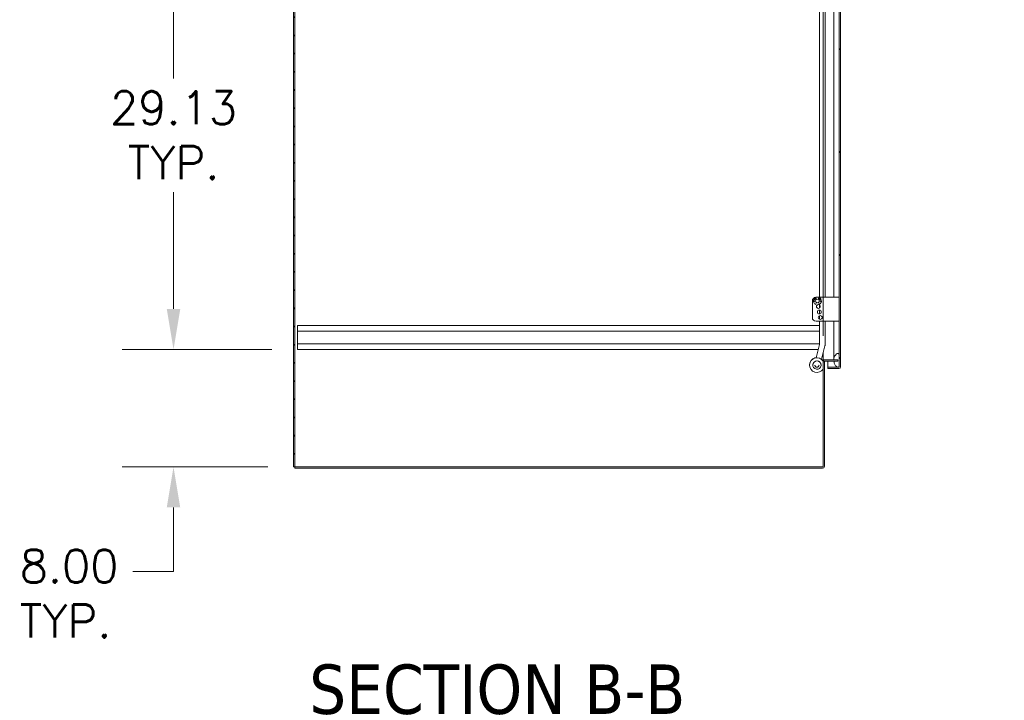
# Model space of a CAD drawing. Header units: inches. Extents: x 4 to 472, y 10 to 298.
# Tile 5 of 50: x 77 to 144, y 125 to 171. Entities that reach past the tile are written whole.
import ezdxf

# ---------------------------------------------------------------- set-up
doc = ezdxf.new("R2010")
doc.units = ezdxf.units.IN
doc.header["$LTSCALE"] = 28
doc.header["$MEASUREMENT"] = 0
for name, color, linetype, lineweight in [('Dimension (ANSI)', 7, 'Continuous', 5), ('Hatch (ANSI)', 7, 'Continuous', 5), ('Symbol (ANSI)', 7, 'Continuous', 5), ('Visible (ANSI)', 7, 'Continuous', 5)]:
    doc.layers.add(name, color=color, linetype=linetype, lineweight=lineweight)
doc.styles.add('ROMANS', font='romans.shx')
doc.styles.add('Text Style168', font='tahoma.ttf')
doc.dimstyles.new('Default (ANSI)', dxfattribs={"dimscale": 28, "dimtxt": 0.08, "dimasz": 0.098425, "dimexe": 0.125, "dimexo": 0.0625, "dimgap": 0.031496, "dimtad": 0, "dimtih": 1, "dimtoh": 1, "dimrnd": 1e-08, "dimzin": 0, "dimdsep": 46, "dimtxsty": 'ROMANS', "dimcen": 0.09, "dimdle": 0.393701, "dimclrd": 256, "dimclre": 256, "dimclrt": 256, "dimadec": 0, "dimazin": 0, "dimtfac": 1.25, "dimtofl": 0, "dimtmove": 0, "dimatfit": 3, "dimfxl": 0, "dimtolj": 1, "dimtzin": 0, "dimlwd": -1, "dimlwe": -1, "dimarcsym": 0})

# ---------------------------------------------------------------- blocks, each defined once
blk = doc.blocks.new('*D24')
at = {"layer": 'Defpoints', "color": 0}
for p in [(131.655, 185.493), (130.655, 178.074), (131.655, 147.725)]:
    blk.add_point(p, dxfattribs=at)
at = {"layer": 'Dimension (ANSI)'}
for p, q in [((130.655, 179.824), (130.655, 188.993)), ((131.655, 149.475), (131.655, 188.993)), ((127.899, 185.493), (125.144, 185.493)), ((134.411, 185.493), (137.167, 185.493))]:
    blk.add_line(p, q, dxfattribs=at)
for points in [[(127.899, 185.952), (127.899, 185.034), (130.655, 185.493)], [(134.411, 185.952), (134.411, 185.034), (131.655, 185.493)]]:
    blk.add_solid(points, dxfattribs=at)
at = {"layer": 'Dimension (ANSI)', "insert": (138.049, 186.613), "char_height": 2.24, "attachment_point": 1, "style": 'ROMANS'}
blk.add_mtext('\\A1;1.00', dxfattribs=at)
blk = doc.blocks.new('*D31')
at = {"layer": 'Defpoints', "color": 0}
for p in [(95.905, 177.689), (87.461, 148.564), (95.905, 148.564)]:
    blk.add_point(p, dxfattribs=at)
at = {"layer": 'Dimension (ANSI)'}
for p, q in [((94.155, 177.689), (83.961, 177.689)), ((87.461, 174.934), (87.461, 166.996)), ((87.461, 151.32), (87.461, 159.258)), ((94.155, 148.564), (83.961, 148.564))]:
    blk.add_line(p, q, dxfattribs=at)
for points in [[(87.002, 174.934), (87.921, 174.934), (87.461, 177.689)], [(87.002, 151.32), (87.921, 151.32), (87.461, 148.564)]]:
    blk.add_solid(points, dxfattribs=at)
at = {"layer": 'Dimension (ANSI)', "insert": (87.461, 163.127), "char_height": 2.24, "attachment_point": 5, "style": 'ROMANS'}
blk.add_mtext('\\A1;29.13\\PTYP.', dxfattribs=at)
blk = doc.blocks.new('*D34')
at = {"layer": 'Defpoints', "color": 0}
for p in [(95.905, 148.564), (87.458, 140.568), (95.624, 140.568)]:
    blk.add_point(p, dxfattribs=at)
at = {"layer": 'Dimension (ANSI)'}
for p, q in [((87.458, 151.32), (87.458, 154.076)), ((94.155, 148.564), (83.958, 148.564)), ((93.874, 140.568), (83.958, 140.568)), ((87.458, 137.812), (87.458, 135.056)), ((87.458, 133.446), (87.458, 135.056)), ((84.702, 133.446), (87.458, 133.446))]:
    blk.add_line(p, q, dxfattribs=at)
for points in [[(86.998, 151.32), (87.917, 151.32), (87.458, 148.564)], [(86.998, 137.812), (87.917, 137.812), (87.458, 140.568)]]:
    blk.add_solid(points, dxfattribs=at)
at = {"layer": 'Dimension (ANSI)', "insert": (76.993, 134.939), "char_height": 2.24, "attachment_point": 1, "style": 'ROMANS'}
blk.add_mtext('\\A1;8.00\\PTYP.', dxfattribs=at)

msp = doc.modelspace()

# ---------------------------------------------------------------- hatches: boundary and pattern name
at = {"layer": 'Hatch (ANSI)'}
h = msp.add_hatch(dxfattribs=at)
h.set_pattern_fill('ANSI31', color=256, scale=7, style=0)
h.paths.add_polyline_path([(95.7178, 212.5058), (95.6241, 212.5058), (95.6241, 140.5682), (95.7178, 140.5682)])
h = msp.add_hatch(dxfattribs=at)
h.set_pattern_fill('ANSI31', color=256, scale=28, angle=75, style=0)
edge = h.paths.add_edge_path()
edge.add_line((131.9759, 209.7889), (132.6322, 209.7889))
edge.add_line((132.6322, 209.7889), (132.6882, 209.7889))
edge.add_line((132.6882, 209.7889), (132.7259, 209.7889))
edge.add_ellipse((132.7259, 209.7577), major_axis=(0, 0.0312), ratio=1, start_angle=270, end_angle=360, ccw=False)
edge.add_line((132.7572, 209.7577), (132.7572, 209.6952))
edge.add_line((132.7572, 209.6952), (132.7572, 208.9452))
edge.add_line((132.7572, 208.9452), (132.7572, 148.1952))
edge.add_line((132.7572, 148.1952), (132.7572, 147.4452))
edge.add_line((132.7572, 147.4452), (132.7572, 147.3826))
edge.add_ellipse((132.7259, 147.3826), major_axis=(0.0312, 0), ratio=1, start_angle=270, end_angle=360, ccw=False)
edge.add_line((132.7259, 147.3513), (132.688, 147.3513))
edge.add_line((132.688, 147.3513), (132.6325, 147.3513))
edge.add_line((132.6325, 147.3513), (131.9759, 147.3513))
edge.add_line((131.9759, 147.3513), (131.9759, 147.2576))
edge.add_line((131.9759, 147.2576), (132.7259, 147.2576))
edge.add_ellipse((132.7259, 147.3826), major_axis=(0, -0.125), ratio=1, start_angle=0, end_angle=90)
edge.add_line((132.8509, 147.3826), (132.8509, 209.7577))
edge.add_ellipse((132.7259, 209.7577), major_axis=(0.1249, 0), ratio=1, start_angle=0, end_angle=90)
edge.add_line((132.7259, 209.8826), (131.9759, 209.8826))
edge.add_line((131.9759, 209.8826), (131.9759, 209.7889))
h = msp.add_hatch(dxfattribs=at)
h.set_pattern_fill('ANSI31', color=256, scale=28, angle=-15, style=0)
edge = h.paths.add_edge_path()
edge.add_spline(control_points=[(132.6322, 148.2889), (132.6126, 148.2825), (132.5937, 148.2708), (132.5563, 148.2421), (132.5366, 148.2224), (132.4818, 148.1581), (132.4451, 148.0991), (132.4018, 147.9841), (132.3851, 147.923), (132.3825, 147.8495)], knot_values=[-2.2571609, -2.2571609, -2.2571609, -2.2571609, -1.9421555, -1.9421555, -1.5382838, -1.5382838, -0.6602481, -0.6602481, -0.0760582, -0.0760582, -0.0760582, -0.0760582], degree=3, periodic=0)
edge.add_line((132.3825, 147.8495), (132.6554, 147.8495))
edge.add_line((132.6554, 147.8495), (132.6554, 147.7558))
edge.add_line((132.6554, 147.7558), (132.387, 147.7558))
edge.add_spline(control_points=[(132.387, 147.7558), (132.3931, 147.7091), (132.405, 147.6632), (132.4459, 147.5547), (132.4786, 147.4984), (132.5357, 147.4229), (132.5621, 147.3951), (132.6016, 147.3658), (132.6166, 147.3568), (132.6322, 147.3514)], knot_values=[-0.9430852, -0.9430852, -0.9430852, -0.9430852, -0.7120009, -0.7120009, -0.3751501, -0.3751501, -0.1257788, -0.1257788, 0, 0, 0, 0], degree=3, periodic=0)
edge.add_spline(control_points=[(132.6322, 147.3514), (132.6323, 147.3514), (132.6324, 147.3513), (132.6325, 147.3513)], knot_values=[-0.4962532, -0.4962532, -0.4962532, -0.4962532, -0.4953667, -0.4953667, -0.4953667, -0.4953667], degree=3, periodic=0)
edge.add_spline(control_points=[(132.6325, 147.3513), (132.6388, 147.3491), (132.6454, 147.3475), (132.6583, 147.3459), (132.6646, 147.3459), (132.6768, 147.3475), (132.6825, 147.3491), (132.688, 147.3513)], knot_values=[-0.4953667, -0.4953667, -0.4953667, -0.4953667, -0.4372195, -0.4372195, -0.3825643, -0.3825643, -0.3303998, -0.3303998, -0.3303998, -0.3303998], degree=3, periodic=0)
edge.add_spline(control_points=[(132.688, 147.3513), (132.6909, 147.3525), (132.6938, 147.354), (132.7072, 147.3618), (132.7162, 147.3705), (132.7377, 147.3979), (132.7486, 147.4209), (132.7572, 147.4452)], knot_values=[-0.3303998, -0.3303998, -0.3303998, -0.3303998, -0.3022453, -0.3022453, -0.195919, -0.195919, 0, 0, 0, 0], degree=3, periodic=0)
edge.add_line((132.7572, 147.4452), (132.7572, 148.1952))
edge.add_spline(control_points=[(132.7572, 148.1952), (132.7522, 148.2097), (132.7461, 148.2245), (132.7327, 148.2491), (132.7255, 148.26), (132.71, 148.2762), (132.7022, 148.2824), (132.685, 148.2909), (132.6762, 148.2933), (132.6551, 148.2946), (132.6434, 148.2926), (132.6322, 148.2889)], knot_values=[-0.4494753, -0.4494753, -0.4494753, -0.4494753, -0.3321231, -0.3321231, -0.2359747, -0.2359747, -0.1608287, -0.1608287, -0.089664, -0.089664, 0, 0, 0, 0], degree=3, periodic=0)
edge = h.paths.add_edge_path()
edge.add_spline(control_points=[(132.3822, 209.3202), (132.3822, 209.3195), (132.3822, 209.3188), (132.3822, 209.3182)], knot_values=[-1.0427391, -1.0427391, -1.0427391, -1.0427391, -1.0395861, -1.0395861, -1.0395861, -1.0395861], degree=3, periodic=0)
edge.add_line((132.3822, 209.3182), (132.5304, 209.3182))
edge.add_ellipse((132.5304, 209.3494), major_axis=(0.0312, 0), ratio=1, start_angle=270, end_angle=360)
edge.add_line((132.5617, 209.3494), (132.5617, 209.7245))
edge.add_line((132.5617, 209.7245), (132.6554, 209.7245))
edge.add_line((132.6554, 209.7245), (132.6554, 209.3494))
edge.add_ellipse((132.5304, 209.3494), major_axis=(0, -0.125), ratio=1, start_angle=0, end_angle=90, ccw=False)
edge.add_line((132.5304, 209.2245), (132.3889, 209.2245))
edge.add_spline(control_points=[(132.3889, 209.2245), (132.3943, 209.19), (132.4029, 209.1561), (132.4367, 209.0594), (132.4683, 209.0041), (132.528, 208.9255), (132.5569, 208.8965), (132.5991, 208.8663), (132.6154, 208.8569), (132.6322, 208.8514)], knot_values=[-0.8885294, -0.8885294, -0.8885294, -0.8885294, -0.7197579, -0.7197579, -0.3955238, -0.3955238, -0.1347707, -0.1347707, 0, 0, 0, 0], degree=3, periodic=0)
edge.add_spline(control_points=[(132.6322, 208.8514), (132.6389, 208.8492), (132.6459, 208.8476), (132.6594, 208.8461), (132.6659, 208.8461), (132.6816, 208.8483), (132.6902, 208.8514), (132.7088, 208.8625), (132.7175, 208.8711), (132.7364, 208.8957), (132.7473, 208.9164), (132.7572, 208.9452)], knot_values=[-0.6647416, -0.6647416, -0.6647416, -0.6647416, -0.5774144, -0.5774144, -0.4971613, -0.4971613, -0.3816552, -0.3816552, -0.2317188, -0.2317188, 0, 0, 0, 0], degree=3, periodic=0)
edge.add_line((132.7572, 208.9452), (132.7572, 209.6952))
edge.add_spline(control_points=[(132.7572, 209.6952), (132.7519, 209.71), (132.7456, 209.725), (132.7317, 209.75), (132.7241, 209.7609), (132.7082, 209.7772), (132.7004, 209.7832), (132.6904, 209.788), (132.6893, 209.7885), (132.6882, 209.7889)], knot_values=[-0.4489058, -0.4489058, -0.4489058, -0.4489058, -0.3290151, -0.3290151, -0.2310988, -0.2310988, -0.1559399, -0.1559399, -0.1468565, -0.1468565, -0.1468565, -0.1468565], degree=3, periodic=0)
edge.add_spline(control_points=[(132.6882, 209.7889), (132.6809, 209.792), (132.6733, 209.7937), (132.654, 209.7947), (132.6428, 209.7926), (132.6322, 209.7889)], knot_values=[-0.1468565, -0.1468565, -0.1468565, -0.1468565, -0.085923, -0.085923, 0, 0, 0, 0], degree=3, periodic=0)
edge.add_spline(control_points=[(132.6322, 209.7889), (132.6132, 209.7824), (132.5951, 209.7705), (132.5595, 209.7416), (132.5407, 209.7217), (132.4883, 209.6577), (132.4518, 209.5983), (132.4057, 209.4809), (132.3837, 209.4089), (132.3822, 209.3202)], knot_values=[-2.3914218, -2.3914218, -2.3914218, -2.3914218, -2.0558457, -2.0558457, -1.6231424, -1.6231424, -0.6762108, -0.6762108, 0, 0, 0, 0], degree=3, periodic=0)

# ---------------------------------------------------------------- linework, layer by layer
at = {"layer": 'Visible (ANSI)'}
for p, q in [((95.6241, 212.5058), (95.6241, 140.5682)), ((95.7178, 140.5682), (95.7178, 212.5058)), ((132.7572, 209.7577), (132.7572, 147.3826)), ((132.8509, 147.3826), (132.8509, 209.7577)), ((131.4207, 177.6684), (131.4207, 152.1063)), ((132.3821, 152.1063), (132.3821, 177.8325)), ((131.7977, 152.1063), (131.7977, 176.9284)), ((131.1772, 152.1063), (131.1824, 152.1063)), ((131.367, 152.1063), (132.6322, 152.1063)), ((132.7572, 152.1063), (132.6322, 152.1063)), ((130.9272, 150.7263), (130.9272, 151.8563)), ((131.15, 151.8521), (131.0765, 151.8253)), ((131.1547, 151.6184), (131.1931, 151.7619)), ((131.1964, 152.0276), (131.2182, 151.9676)), ((131.3312, 151.9676), (131.353, 152.0276)), ((131.3562, 151.7619), (131.3947, 151.6184)), ((131.4729, 151.8253), (131.3994, 151.8521)), ((131.4207, 151.5822), (131.4207, 151.3804)), ((131.4207, 151.2356), (131.4207, 150.977)), ((131.4207, 150.8556), (131.4207, 150.607)), ((95.9054, 150.1895), (131.4207, 150.1895)), ((95.9054, 149.8045), (95.9054, 150.1895)), ((132.6322, 150.4763), (131.1772, 150.4763)), ((131.4207, 150.4763), (131.4207, 148.9184)), ((131.7977, 148.9184), (131.7977, 150.4763)), ((132.3821, 148.3202), (132.3821, 150.4763)), ((132.6322, 150.4763), (132.7572, 150.4763)), ((95.9054, 149.8045), (95.9054, 148.9495)), ((95.9054, 149.8045), (131.4207, 149.8045)), ((95.9054, 148.9495), (131.4207, 148.9495)), ((95.9054, 148.5645), (95.9054, 148.9495)), ((131.1762, 147.9934), (131.4173, 148.8932)), ((131.5406, 147.8959), (131.7815, 148.7949)), ((95.9054, 148.5645), (131.3293, 148.5645)), ((131.6554, 147.8495), (131.6554, 148.3243)), ((132.3821, 147.8495), (132.3821, 148.3202)), ((132.7572, 147.4452), (132.7572, 148.1952)), ((130.7387, 147.497), (130.7387, 147.4973)), ((130.9574, 147.4969), (130.9574, 147.4969)), ((131.098, 147.4969), (131.098, 147.4967)), ((131.3793, 147.4969), (131.3793, 147.4967)), ((131.5199, 147.4969), (131.5199, 147.4969)), ((131.6239, 147.8495), (131.6241, 147.8495)), ((131.6239, 147.8493), (131.6239, 147.8495)), ((131.6554, 147.8493), (131.6239, 147.8493)), ((131.6554, 147.8495), (131.6241, 147.8495)), ((131.6554, 147.8495), (131.7803, 147.8495)), ((131.6554, 147.8493), (131.6554, 147.7736)), ((131.7491, 147.7245), (131.6554, 147.7245)), ((131.6554, 147.7245), (131.6554, 140.5994)), ((131.7491, 140.5994), (131.7491, 147.7245)), ((131.7803, 147.8495), (132.6554, 147.8495)), ((132.6554, 147.7558), (131.7803, 147.7558)), ((131.9759, 147.7558), (131.9759, 147.3624)), ((132.6554, 147.8495), (132.6554, 147.7558)), ((132.6085, 147.3624), (131.9759, 147.3624)), ((132.7259, 147.3513), (131.9759, 147.3513)), ((131.9759, 147.3513), (131.9759, 147.2576)), ((131.9759, 147.2576), (132.7259, 147.2576)), ((132.7259, 147.3624), (132.7065, 147.3624)), ((95.6241, 140.5682), (95.7178, 140.5682)), ((131.6241, 140.5682), (95.7178, 140.5682)), ((95.7178, 140.4745), (95.7178, 140.5682)), ((131.6241, 140.4745), (95.7178, 140.4745))]:
    msp.add_line(p, q, dxfattribs=at)
for centre, radius in [((131.2747, 151.8563), 0.1247), ((131.3372, 151.4813), 0.131), ((131.3997, 151.1063), 0.131), ((131.4622, 150.7313), 0.131)]:
    msp.add_circle(centre, radius, dxfattribs=at)
for centre, radius, start, end in [((131.1772, 151.8563), 0.25, 90, 180), ((131.2747, 151.8563), 0.2665, 296.761741, 243.238259), ((131.0679, 151.8488), 0.025, 172.862802, 290), ((131.307, 151.8189), 0.266, 123.832008, 172.862802), ((131.2747, 151.8563), 0.131, 116.586656, 182.83712), ((131.1729, 152.019), 0.025, 20, 123.832008), ((131.2747, 151.8563), 0.131, 230.500395, 309.499605), ((131.2747, 151.8563), 0.131, 357.16288, 63.413344), ((131.3765, 152.019), 0.025, 56.167992, 160), ((131.2423, 151.8189), 0.266, 7.137198, 56.167992), ((131.4815, 151.8488), 0.025, 250, 7.137198), ((131.1772, 150.7263), 0.25, 180, 270), ((131.7803, 147.7245), 0.1249, 90, 180), ((131.7803, 147.7245), 0.0312, 90, 180), ((132.7259, 147.3826), 0.0312, 270, 0), ((132.7259, 147.3826), 0.125, 270, 0), ((131.6241, 140.5994), 0.125, 270, 0), ((131.6241, 140.5994), 0.0313, 270, 0)]:
    msp.add_arc(centre, radius, start, end, dxfattribs=at)
for centre, major_axis, ratio, start_param, end_param in [((131.2387, 147.497), (0.423, 0.2666), 0.9999997, 0, 5.1353261), ((131.2387, 147.4973), (0.4231, 0.2665), 0.9999996, 0, 2.5794727), ((131.2387, 147.4969), (-0.2813, 0), 0.9999992, 3.1415927, 6.2831853)]:
    msp.add_ellipse(centre, major_axis=major_axis, ratio=ratio, start_param=start_param, end_param=end_param, dxfattribs=at)
msp.add_ellipse((131.2387, 147.4969), major_axis=(-0.2788, 0.0371), ratio=0.9999992, dxfattribs=at)
for points, knots in [([(131.4173, 148.8932), (131.4178, 148.8949), (131.4182, 148.8966), (131.4189, 148.9), (131.4192, 148.9017), (131.4198, 148.9052), (131.42, 148.9069), (131.4204, 148.9104), (131.4205, 148.9121), (131.4207, 148.9156), (131.4207, 148.9173), (131.4207, 148.9191)], [4.45058959, 4.45058959, 4.45058959, 4.45058959, 4.50294947, 4.50294947, 4.55530935, 4.55530935, 4.60766923, 4.60766923, 4.6600291, 4.6600291, 4.71238898, 4.71238898, 4.71238898, 4.71238898]), ([(131.7815, 148.7949), (131.7836, 148.803), (131.7856, 148.8111), (131.7891, 148.8274), (131.7906, 148.8356), (131.7932, 148.852), (131.7943, 148.8603), (131.796, 148.8768), (131.7967, 148.8851), (131.7975, 148.9018), (131.7977, 148.9101), (131.7977, 148.9184)], [4.45058959, 4.45058959, 4.45058959, 4.45058959, 4.50294947, 4.50294947, 4.55530935, 4.55530935, 4.60766923, 4.60766923, 4.6600291, 4.6600291, 4.71238898, 4.71238898, 4.71238898, 4.71238898]), ([(132.6322, 148.2889), (132.6126, 148.2825), (132.5937, 148.2708), (132.5563, 148.2421), (132.5366, 148.2224), (132.4818, 148.1581), (132.4451, 148.0991), (132.4018, 147.9841), (132.3851, 147.923), (132.3825, 147.8495)], [-2.2571609, -2.2571609, -2.2571609, -2.2571609, -1.9421555, -1.9421555, -1.5382838, -1.5382838, -0.6602481, -0.6602481, -0.0760582, -0.0760582, -0.0760582, -0.0760582]), ([(132.7572, 148.1952), (132.7522, 148.2097), (132.7461, 148.2245), (132.7327, 148.2491), (132.7255, 148.26), (132.71, 148.2762), (132.7022, 148.2824), (132.685, 148.2909), (132.6762, 148.2933), (132.6551, 148.2946), (132.6434, 148.2926), (132.6322, 148.2889)], [-0.44947527, -0.44947527, -0.44947527, -0.44947527, -0.33212313, -0.33212313, -0.23597471, -0.23597471, -0.16082872, -0.16082872, -0.08966395, -0.08966395, 0, 0, 0, 0]), ([(131.3793, 147.4967), (131.3793, 147.4817), (131.3769, 147.4667), (131.3674, 147.4382), (131.3604, 147.4248), (131.3425, 147.4007), (131.3316, 147.3901), (131.307, 147.3729), (131.2934, 147.3663), (131.2646, 147.3577), (131.2496, 147.3557), (131.2196, 147.3566), (131.2046, 147.3594), (131.1765, 147.3697), (131.1632, 147.3771), (131.1397, 147.3957), (131.1294, 147.4069), (131.1129, 147.432), (131.1067, 147.4458), (131.0997, 147.4722), (131.098, 147.4844), (131.098, 147.4967)], [6.151021, 6.151021, 6.151021, 6.151021, 6.4710209, 6.4710209, 6.7910209, 6.7910209, 7.1110208, 7.1110208, 7.4310209, 7.4310209, 7.751021, 7.751021, 8.0710211, 8.0710211, 8.3910211, 8.3910211, 8.7110212, 8.7110212, 9.0310211, 9.0310211, 9.2926137, 9.2926137, 9.2926137, 9.2926137]), ([(132.387, 147.7558), (132.3931, 147.7091), (132.405, 147.6632), (132.4459, 147.5547), (132.4786, 147.4984), (132.5357, 147.4229), (132.5621, 147.3951), (132.6016, 147.3658), (132.6166, 147.3568), (132.6322, 147.3514)], [-0.94308523, -0.94308523, -0.94308523, -0.94308523, -0.71200089, -0.71200089, -0.37515008, -0.37515008, -0.12577875, -0.12577875, 0, 0, 0, 0]), ([(132.6322, 147.3514), (132.6386, 147.3492), (132.6453, 147.3475), (132.6583, 147.3459), (132.6646, 147.3459), (132.68, 147.3479), (132.6886, 147.3509), (132.7072, 147.3618), (132.7162, 147.3705), (132.7377, 147.3979), (132.7486, 147.4209), (132.7572, 147.4452)], [-0.4962532, -0.4962532, -0.4962532, -0.4962532, -0.43721951, -0.43721951, -0.38256427, -0.38256427, -0.30224527, -0.30224527, -0.19591897, -0.19591897, 0, 0, 0, 0]), ([(132.7572, 147.3826), (132.7572, 147.3762), (132.7441, 147.3698), (132.7287, 147.3635), (132.7278, 147.3631), (132.7268, 147.3627), (132.7259, 147.3624)], [0, 0, 0, 0, 1.4834748, 1.4834748, 1.4834748, 1.5707963, 1.5707963, 1.5707963, 1.5707963])]:
    msp.add_open_spline(points, degree=3, knots=knots, dxfattribs=at)
msp.add_open_spline([(132.7259, 147.3624), (132.7346, 147.3633), (132.7433, 147.3642), (132.7517, 147.365)], degree=3, dxfattribs=at)

# ---------------------------------------------------------------- texts
at = {"layer": 'Symbol (ANSI)', "insert": (96.6913, 123.7055), "char_height": 3.36, "attachment_point": 7, "style": 'Text Style168'}
msp.add_mtext('SECTION B-B', dxfattribs=at)

# ---------------------------------------------------------------- dimensions: what is measured, and where the dimension line sits
at = {"layer": 'Dimension (ANSI)'}
dim = msp.add_linear_dim(base=(131.6554, 185.4931), p1=(130.6554, 178.0745), p2=(131.6554, 147.7245), angle=180, dimstyle='Default (ANSI)', override={"dimtih": 0, "dimtoh": 0, "dimdec": 2, "dimtp": 0, "dimtm": 0, "dimtdec": 2, "dimatfit": 1}, dxfattribs=at)
dim.commit()
dim.dimension.update_dxf_attribs({"geometry": '*D24', "text_midpoint": (141.3024, 185.4931), "dimtype": 160})
for base, p1, p2, angle, override, picture, middle in [((87.461453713, 148.5644916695), (95.9053893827, 177.6894916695), (95.9053893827, 148.5644916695), 90, {"dimdec": 2, "dimtp": 0, "dimtm": 0, "dimtdec": 2, "dimatfit": 1}, '*D31', (87.461453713, 163.1269916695)), ((87.4576, 140.5682), (95.9054, 148.5645), (95.6241, 140.5682), 270, {"dimdec": 2, "dimtp": 0, "dimtm": 0, "dimtdec": 2, "dimtmove": 1, "dimatfit": 1, "dimtvp": -0.25}, '*D34', (87.2635, 133.446))]:
    dim = msp.add_linear_dim(base=base, p1=p1, p2=p2, angle=angle, text='<>\\PTYP.', dimstyle='Default (ANSI)', override=override, dxfattribs=at)
    dim.commit()
    dim.dimension.update_dxf_attribs({"geometry": picture, "text_midpoint": middle, "dimtype": 160})

doc.saveas('drawing.dxf')
